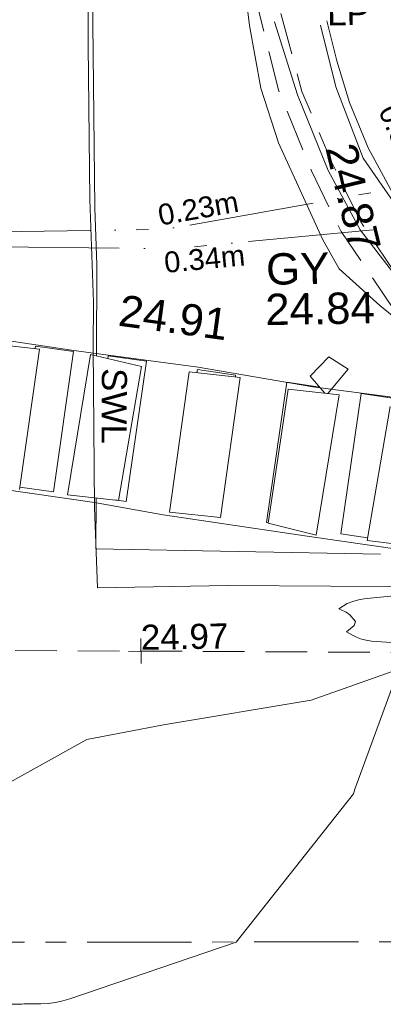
# Model space of a CAD drawing. Header units: millimetres. Extents: x -287732 to 520720, y -88450 to 287754.
# Tile 156 of 256: x -212884 to -208529, y 172664 to 184460. Entities that reach past the tile are written whole.
import ezdxf

# ---------------------------------------------------------------- set-up
doc = ezdxf.new("R2010")
doc.units = ezdxf.units.MM
for name, pattern in [('IMPORT-CENTER _6_', [2000, 1250, -250, 250, -250]), ('IMPORT-DASHED _2_', [750, 500, -250]), ('IMPORT-ENET-QLB2 _2_', [3050, 1500, -300.0000000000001, 0, -600.0000000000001, 150, -300.0000000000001, 0, -200]), ('IMPORT-UG_ELEC_QLB2 _2_', [2500, 1500, -300.0000000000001, 0, -50, 150, -300.0000000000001, 0, -200]), ('IMPORT-UG_ELEC_STREET LIGHTING_QLB2 _2_', [2700, 1500, -300.0000000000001, 0, -250, 150, -300.0000000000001, 0, -200])]:
    doc.linetypes.add(name, pattern=pattern)
doc.layers.add('00_TOPO_PEDASTRIAN', color=7, linetype='Continuous', lineweight=9)
doc.layers.add('00_TOPO_SURFACE', color=7, linetype='Continuous', lineweight=9)
for name, color, linetype, lineweight, true_color in [('00_TOPO_ROAD_MARKING_WHITE_CONTINUOUS', 7, 'Continuous', 9, 0x999999), ('00_TOPO_ROAD_MARKING_WHITE_DASH', 7, 'Continuous', 9, 0x999999), ('00_TOPO_SERV_GULLY', 7, 'Continuous', 9, 0x5252a5), ('01_DTM_CONTOUR_MJR', 7, 'Continuous', 9, 0x7f3f00), ('12333-PUM-2D-U-0001-C01 - Rev2_REVIT IMPORT_dwg', 7, 'Continuous', 9, 0x767676), ('CONTOURS_INDEX', 4, 'Continuous', 9, 0x00ffff), ('FORM_LINE', 7, 'IMPORT-DASHED _2_', 9, 0x00a500), ('FORM_LINE_LVL', 7, 'Continuous', 9, 0x00a500), ('LAMPPOST_TXT', 6, 'Continuous', 9, 0xff00ff), ('MARKINGS_DASHED_WHITE', 7, 'IMPORT-DASHED _2_', 9, 0xc0c0c0), ('MARKINGS_WHITE_LINE', 7, 'Continuous', 9, 0xc0c0c0), ('MARKINGS_WHITE_LINE_TXT', 7, 'Continuous', 9, 0xc0c0c0), ('PUM-ELECTRIC-QLB2', 1, 'IMPORT-UG_ELEC_QLB2 _2_', 9, 0xff0000), ('PUM-ELECTRIC-SL-QLB2', 7, 'IMPORT-UG_ELEC_STREET LIGHTING_QLB2 _2_', 9, 0xff7f7f), ('PUM-TELECOMS-ENET-NOTES', 7, 'Continuous', 9, 0x9152a5), ('PUM-TELECOMS-ENET-QLB2', 7, 'IMPORT-ENET-QLB2 _2_', 9, 0x9152a5), ('ROAD_CROWNLINE', 7, 'IMPORT-CENTER _6_', 9, 0xa500a5), ('ROAD_MARKINGS', 7, 'Continuous', 9, 0xc0c0c0)]:
    doc.layers.add(name, color=color, linetype=linetype, lineweight=lineweight, true_color=true_color)
doc.styles.add('Arial_1', font='arial.ttf', dxfattribs={"height": 250})
doc.styles.add('Arial_3', font='arial.ttf', dxfattribs={"height": 299.9999999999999})
doc.styles.add('Swis721 Lt BT_2', font='swissl.ttf', dxfattribs={"height": 375})

# ---------------------------------------------------------------- blocks, each defined once
blk = doc.blocks.new('12333-PUM-2D-U-0001-C01 - Rev2_REVIT IMPORT_dwg_MGS62954_T2_Galway_ITM_3d_Rev1-2077680-Site Location Plan Proposed')
at = {"layer": '00_TOPO_PEDASTRIAN', "color": 254, "true_color": 0xcccccc}
for p, q in [((533691884.1000001, 725739696.6000001), (533692493.7000002, 725739620.4000002)), ((533692493.7000002, 725739620.4000002), (533692227.0000001, 725737944.0000001)), ((533692798.5000001, 725737867.8000002), (533693103.3000001, 725739544.2000002)), ((533693712.9000001, 725739391.8000002), (533693103.3000001, 725739544.2000002)), ((533693712.9000001, 725739391.8000002), (533693408.1000001, 725737791.6000001)), ((533694017.7, 725737639.2000002), (533694284.4000001, 725739315.6000001)), ((533694894.0000001, 725739239.4), (533694284.4000001, 725739315.6000001)), ((533694627.3000001, 725737563.0000001), (533694894.0000001, 725739239.4)), ((533695198.8000002, 725737486.8000002), (533695465.5000002, 725739087)), ((533696075.1000001, 725739010.8000002), (533695465.5000002, 725739087)), ((533695770.3000001, 725737334.4), (533696075.1000001, 725739010.8000002)), ((533696379.9000001, 725737258.2000002), (533696684.7000001, 725738858.4000002)), ((533693408.1000001, 725737791.6000001), (533692798.5000001, 725737867.8000002)), ((533694627.3000001, 725737563.0000001), (533694017.7, 725737639.2000002)), ((533695770.3000001, 725737334.4), (533695198.8000002, 725737486.8000002)), ((533696379.9000001, 725737258.2000002), (533696913.3000001, 725737182.0000001))]:
    blk.add_line(p, q, dxfattribs=at)
at = {"layer": '00_TOPO_ROAD_MARKING_WHITE_CONTINUOUS', "color": 254, "true_color": 0xcccccc, "flags": 128}
for points in [[(533693240, 725750880.0000001), (533693220, 725750050.0000001), (533693190.0000002, 725748470.0000001), (533693180.0000002, 725746830.0000001), (533693180.0000002, 725745200.0000002), (533693140, 725743250), (533693130.0000001, 725741400.0000001), (533693150.0000001, 725740170.0000001), (533693140.2326381, 725739631.4116147), (533693122.0794801, 725737712.0159318), (533693140, 725736750.0000001), (533694700.0000001, 725736750.0000001), (533697170.0000001, 725736690.0000001), (533699169.856324, 725736679.1641936)], [(533701010, 725738370), (533700060.0000002, 725738570.0000002), (533699250.0000001, 725738870), (533698420.0000001, 725739400.0000001), (533697850, 725739880), (533697340, 725740480.0000001), (533696770.0000001, 725741300.0000001), (533696410.0000001, 725741840.0000001), (533696100, 725742700.0000002), (533695930.0000002, 725743440.0000002)], [(533689190.0000002, 725740230), (533691090, 725739900.0000001), (533692880.0000001, 725739600), (533693139.5572848, 725739560.0041943), (533694390.0000001, 725739370.0000001), (533695760.0000001, 725739110.0000001), (533697110, 725738910.0000001), (533699030.0000001, 725738580.0000001), (533700980, 725738260.0000001)], [(533700550.0000001, 725736540.0000001), (533698880.0000001, 725736800), (533697150.0000001, 725737080.0000001), (533695690.0000002, 725737320.0000002), (533693940.0000002, 725737610), (533693122.6294352, 725737770.1645615), (533691160.0000001, 725738090.0000002), (533689750, 725738330.0000001), (533688270.0000001, 725738590.0000001)]]:
    blk.add_lwpolyline(points, dxfattribs=at)
at = {"layer": '00_TOPO_ROAD_MARKING_WHITE_DASH', "color": 254, "true_color": 0xcccccc, "flags": 128}
blk.add_lwpolyline([(533695380.0000001, 725743490.0000001), (533695640.0000001, 725742610.0000001), (533695990.0000001, 725741700.0000002), (533696360, 725740980.0000001), (533697050.0000001, 725740050.0000001), (533698090.0000001, 725739010), (533698460.0000001, 725738740)], dxfattribs=at)
at = {"layer": '00_TOPO_SERV_GULLY', "color": 254, "true_color": 0xcccccc}
for p, q in [((533695732.2000002, 725739239.4000002), (533695960.8000002, 725739468.0000001)), ((533695960.8000002, 725739468.0000001), (533696189.4000001, 725739315.6000001)), ((533696189.4000001, 725739315.6000001), (533695937.7253522, 725739027.9718311)), ((533695732.2000002, 725739239.4000002), (533695904.9790699, 725739032.0651164))]:
    blk.add_line(p, q, dxfattribs=at)
at = {"layer": '00_TOPO_SURFACE', "color": 254, "true_color": 0xcccccc, "flags": 128}
blk.add_lwpolyline([(533694997.151686, 725744239.1179864), (533695080.0000001, 725743450.0000002), (533695200.0000001, 725742700.0000002), (533695400.0000001, 725742040.0000001), (533695690.0000002, 725741380), (533695910.0000001, 725740870), (533696100, 725740520.0000001), (533696580.0000001, 725740070.0000002), (533697250.0000001, 725739510), (533697870, 725738980), (533698210.1562555, 725738720.9106436), (533698630, 725738350.0000001), (533699220.8882136, 725737819.8383144), (533699670.0000001, 725737470.0000001), (533700298.7158353, 725736980.1608098), (533700808.8311322, 725736527.7942014)], dxfattribs=at)
at = {"layer": '01_DTM_CONTOUR_MJR', "color": 254, "true_color": 0xcccccc, "flags": 128}
blk.add_lwpolyline([(533689150.0000001, 725732890.0000001), (533692979.4574174, 725734933.5753503), (533693900.4518679, 725735092.2981137), (533695675.7154143, 725735359.4726293), (533697502.6761851, 725735968.5989245), (533699170.0000001, 725736680.0000002), (533698880.0000001, 725736800), (533699040.0000001, 725736780.0000001), (533699171.7503553, 725736764.8922313), (533700360, 725737470.0000001), (533700440.0000002, 725738350.0000001), (533701010, 725738370), (533701395.1130351, 725738838.6507937), (533701276.2267243, 725739088.0224938), (533698790.0000001, 725741390.0000001), (533701135.444137, 725741586.808002), (533701197.8612056, 725742028.0330552), (533701101.1452221, 725742401.1839901), (533700780.0000001, 725743290.0000001), (533700781.1997315, 725743403.9169937), (533700786.0118614, 725743860.8386881)], dxfattribs=at)
at = {"layer": '00_TOPO_ROAD_MARKING_WHITE_CONTINUOUS', "color": 251, "true_color": 0x666666, "insert": (533693489.1208178, 725740256.4165066), "char_height": 375, "width": 1495.902363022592, "attachment_point": 1, "rotation": 351.22750564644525, "line_spacing_factor": 1.005061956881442, "style": 'Swis721 Lt BT_2'}
blk.add_mtext('24.91', dxfattribs=at)
at = {"layer": '00_TOPO_SERV_GULLY', "color": 251, "true_color": 0x666666, "char_height": 375, "attachment_point": 1, "line_spacing_factor": 1.005061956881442, "style": 'Swis721 Lt BT_2'}
for s, insert, width in [('GY', (533695225.4344047, 725740717.3186837), 821.5590755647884), ('24.84', (533695207.858734, 725740234.2959551), 1495.902363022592)]:
    blk.add_mtext(s, dxfattribs=dict(at, insert=insert, width=width))
at = {"layer": '00_TOPO_SURFACE', "color": 251, "true_color": 0x666666, "insert": (533696325.2772262, 725742049.4103378), "char_height": 375, "width": 1495.902363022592, "attachment_point": 1, "rotation": 282.567700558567, "line_spacing_factor": 1.005061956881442, "style": 'Swis721 Lt BT_2'}
blk.add_mtext('24.87', dxfattribs=at)
blk = doc.blocks.new('12333-PUM-2D-U-0001-C01 - Rev2_REVIT IMPORT_dwg_SPOT-2077773-Site Location Plan Proposed')
at = {"layer": 'FORM_LINE_LVL', "color": 9, "true_color": 0xaae1aa}
for p, q in [((0, 500.0000000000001), (0, -500.0000000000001)), ((-500.0000000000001, 0), (500.0000000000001, 0))]:
    blk.add_line(p, q, dxfattribs=at)
blk = doc.blocks.new('12333-PUM-2D-U-0001-C01 - Rev2_REVIT IMPORT_dwg-1620468-Site Location Plan Proposed')
at = {"layer": 'CONTOURS_INDEX', "color": 131, "true_color": 0xaaffff, "flags": 128}
for points in [[(50920.59180256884, 115923.6122020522), (51066.65243068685, 115924.4042033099), (51090.99572384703, 115924.4783305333), (51115.33882422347, 115924.4752982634), (51139.68163460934, 115924.3565262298), (51164.02425232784, 115924.1605945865), (51294.60388771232, 115922.7991171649), (51383.58296558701, 115926.1810459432), (51471.7096179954, 115935.1958585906), (51558.55763214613, 115952.6599980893), (51644.55322071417, 115975.7570215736), (53647.79148332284, 116619.2329353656), (55083.75440444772, 118374.3204730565), (55099.61940953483, 118430.1562512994), (55727.79148351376, 120049.2329355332)], [(55808.7684399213, 120158.0493606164), (55330.12669358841, 120199.4434705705), (55269.01472278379, 120209.0934891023), (55209.6862086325, 120224.1534548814), (55153.03287852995, 120247.3283415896), (55098.16300449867, 120275.9131758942), (55032.02823945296, 120316.517033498), (55128.36203537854, 120387.3872109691), (55142.42651336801, 120437.982649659), (55075.74571273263, 120516.1754458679), (55032.78976795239, 120551.6499081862), (55016.11687557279, 120560.2927380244), (54946.26474229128, 120590.5922447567), (55046.19218653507, 120654.5628689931), (55114.23365946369, 120676.1375888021), (55183.08260478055, 120693.9874076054), (55253.14275920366, 120706.2498744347), (55324.01038636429, 120714.7874403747), (58255.95113049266, 120948.6561990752)]]:
    blk.add_lwpolyline(points, dxfattribs=at)
at = {"layer": 'FORM_LINE', "color": 9, "true_color": 0xaae1aa}
blk.add_line((62057.29825468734, 119913.8678897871), (43080.40051092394, 120339.4777439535), dxfattribs=at)
at = {"layer": 'FORM_LINE', "color": 9, "true_color": 0xaae1aa, "flags": 128}
blk.add_lwpolyline([(54055.05353084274, 128012.9187590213), (54331.0628482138, 126821.1256414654), (54708.7952913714, 125843.465200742), (55053.19840111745, 125110.2198702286), (55675.34595413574, 124154.7789851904), (56308.60328499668, 123299.3260998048), (56747.59664894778, 122848.9227972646)], dxfattribs=at)
at = {"layer": 'MARKINGS_DASHED_WHITE', "color": 254, "true_color": 0xeaeaea, "flags": 128}
blk.add_lwpolyline([(57262.8343848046, 122893.0294178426), (56441.01542944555, 123667.4817100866), (55781.2465216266, 124459.2043990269), (55291.13247606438, 125222.6512779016), (54951.82275213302, 125948.397076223), (54612.5130285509, 126796.6713858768), (54363.33777534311, 127792.0745448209)], dxfattribs=at)
at = {"layer": 'MARKINGS_WHITE_LINE', "color": 254, "true_color": 0xeaeaea, "flags": 128}
for points in [[(52133.6912752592, 129501.4970062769), (52107.36909951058, 125447.8819583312), (52120.53018726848, 124763.5053920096), (52097.48508252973, 123671.3850889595)], [(59861.50485940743, 122475.1850413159), (58844.45930714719, 122762.6557797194), (58043.3113478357, 123111.3907736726), (57468.36987102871, 123497.8268481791), (56959.40528553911, 123959.6650833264), (56365.61326833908, 124581.7329104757), (56016.87827438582, 125071.8469561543), (55677.56855045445, 125561.9610017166), (55394.81044735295, 126108.6266681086), (55178.02923475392, 126655.2923341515), (55036.65018337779, 127154.831649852), (54923.54694218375, 127635.5204256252)], [(52061.59640071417, 121970.6005403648), (52048.71600237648, 121360.1913148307), (55458.62610160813, 121236.8111966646)]]:
    blk.add_lwpolyline(points, dxfattribs=at)
at = {"layer": 'PUM-ELECTRIC-SL-QLB2', "color": 254, "true_color": 0xffd4d4, "flags": 128}
blk.add_lwpolyline([(47851.97751446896, 125297.809945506), (49276.35015291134, 125179.6438213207), (52960.35015291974, 125174.6438213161), (59739.3501529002, 126261.6438213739), (65454.35015286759, 127007.6438213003), (70469.35015288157, 127254.6438213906), (77722.35015290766, 127105.6438212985), (89978.35015284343, 126818.6438212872), (101867.3501529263, 126659.6438213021), (110367.3501529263, 126411.6438212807), (123873.3501528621, 126170.6438213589)], dxfattribs=at)
at = {"layer": 'PUM-TELECOMS-ENET-QLB2', "color": 254, "true_color": 0xdac5e1, "flags": 128}
blk.add_lwpolyline([(47844.6296641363, 125092.0701361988), (53016.35015290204, 124938.6438212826), (56168.3501529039, 125181.6438212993), (58297.35015286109, 126005.6438213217)], dxfattribs=at)
at = {"layer": 'ROAD_CROWNLINE', "color": 254, "true_color": 0xe1aae1, "flags": 128}
blk.add_lwpolyline([(5865.632984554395, 117248.6479392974), (25482.55040089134, 116994.0775049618), (30885.37313474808, 116928.4877380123), (36288.19586837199, 116862.8979712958), (47093.84133596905, 116731.7184377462), (75933.907690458, 116251.7366239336)], dxfattribs=at)
at = {"layer": 'ROAD_MARKINGS', "color": 254, "true_color": 0xeaeaea}
for p, q in [((51363.36741256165, 123772.379163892), (51368.29176207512, 123802.7459859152)), ((52231.52984841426, 123637.8738974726), (52236.92355817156, 123671.1351076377)), ((53296.94564525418, 123449.7193847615), (53302.97167121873, 123486.8798782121)), ((54369.01978438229, 123315.7857366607), (54763.58482345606, 123251.8022167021))]:
    blk.add_line(p, q, dxfattribs=at)
at = {"layer": 'ROAD_MARKINGS', "color": 254, "true_color": 0xeaeaea, "flags": 128}
for points in [[(51368.29176207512, 123802.7459859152), (51824.40541882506, 123728.7816089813), (51552.54699150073, 122052.3213058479), (51151.7523898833, 122117.3150251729)], [(52236.92355817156, 123671.1351076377), (52693.03721492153, 123597.1707307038), (52421.17878736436, 121920.7104279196), (52288.18560679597, 121942.2768896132)], [(53302.97167121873, 123486.8798782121), (53759.08532820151, 123412.9155017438), (53755.75336888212, 123392.3684192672)], [(54120.89415693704, 121635.4768717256), (54097.16135705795, 121639.3254338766), (54369.01978438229, 123315.7857366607)], [(55306.36493227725, 121435.9464133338), (54985.53478473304, 121487.9729236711), (55257.3932122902, 123164.4332269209)], [(55257.3932122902, 123164.4332269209), (55713.506869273, 123090.4688499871), (55697.35369378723, 122990.8576011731)]]:
    blk.add_lwpolyline(points, dxfattribs=at)
blk.add_blockref('12333-PUM-2D-U-0001-C01 - Rev2_REVIT IMPORT_dwg_MGS62954_T2_Galway_ITM_3d_Rev1-2077680-Site Location Plan Proposed', (-533641079.6498471, -725615854.3561786))
at = {"xscale": 0.3, "yscale": 0.3, "zscale": 0.3}
blk.add_blockref('12333-PUM-2D-U-0001-C01 - Rev2_REVIT IMPORT_dwg_SPOT-2077773-Site Location Plan Proposed', (52568.84938257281, 120126.6728171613), dxfattribs=at)
at = {"layer": 'FORM_LINE_LVL', "insert": (52568.89148347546, 120441.6440303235), "char_height": 299.9999999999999, "width": 1256.112065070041, "attachment_point": 1, "line_spacing_factor": 0.9417779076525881, "style": 'Arial_3'}
blk.add_mtext('24.97', dxfattribs=at)
at = {"layer": 'LAMPPOST_TXT', "insert": (54929.47089730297, 127880.8300745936), "char_height": 299.9999999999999, "width": 613.3646633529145, "attachment_point": 1, "line_spacing_factor": 0.9417779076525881, "style": 'Arial_3'}
blk.add_mtext('LP', dxfattribs=at)
at = {"layer": 'MARKINGS_WHITE_LINE_TXT', "insert": (52459.16444295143, 123519.7680307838), "char_height": 299.9999999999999, "width": 1083.488477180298, "attachment_point": 1, "rotation": 268.7911669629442, "line_spacing_factor": 0.9417779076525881, "style": 'Arial_3'}
blk.add_mtext('SWL', dxfattribs=at)
at = {"layer": 'PUM-ELECTRIC-QLB2', "insert": (55939.00991451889, 126200.3120637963), "char_height": 250, "width": 1160.025439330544, "attachment_point": 2, "rotation": 292.9386241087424, "line_spacing_factor": 0.9417779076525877, "style": 'Arial_1'}
blk.add_mtext('0.35m', dxfattribs=at)
at = {"layer": 'PUM-ELECTRIC-SL-QLB2', "insert": (53326.54488581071, 125542.4194722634), "char_height": 250, "width": 1160.025439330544, "attachment_point": 2, "rotation": 9.109724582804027, "line_spacing_factor": 0.9417779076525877, "style": 'Arial_1'}
blk.add_mtext('0.23m', dxfattribs=at)
at = {"layer": 'PUM-TELECOMS-ENET-NOTES', "insert": (53401.78574649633, 124937.8202266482), "char_height": 250, "width": 1160.025439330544, "attachment_point": 2, "rotation": 4.408435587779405, "line_spacing_factor": 0.9417779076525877, "style": 'Arial_1'}
blk.add_mtext('0.34m', dxfattribs=at)

msp = doc.modelspace()

# ---------------------------------------------------------------- block references
at = {"layer": '12333-PUM-2D-U-0001-C01 - Rev2_REVIT IMPORT_dwg', "color": 254, "linetype": 'IMPORT-UG_ELEC_STREET LIGHTING_QLB2 _2_', "true_color": 0xffd4d4, "rotation": 0.9999999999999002}
msp.add_blockref('12333-PUM-2D-U-0001-C01 - Rev2_REVIT IMPORT_dwg-1620468-Site Location Plan Proposed', (-261895.0770586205, 55869.5817132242), dxfattribs=at)

doc.saveas('drawing.dxf')
